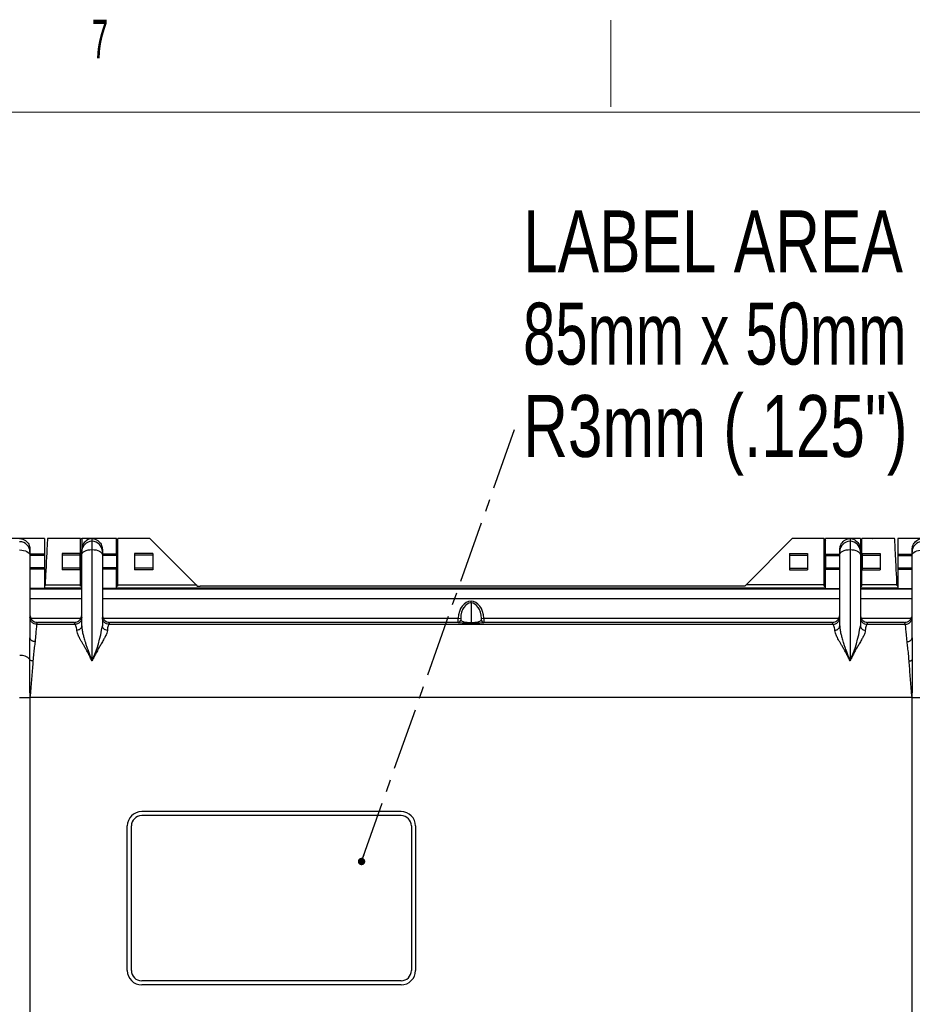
# Model space of a CAD drawing. Header units: millimetres. Extents: x 12 to 859, y 4 to 555.
# Tile 32 of 69: x 155 to 246, y 454 to 555. Entities that reach past the tile are written whole.
import ezdxf

# ---------------------------------------------------------------- set-up
doc = ezdxf.new("R2010")
doc.units = ezdxf.units.MM
doc.linetypes.add('CENTER', pattern=[10.16, 6.35, -1.27, 1.27, -1.27])
doc.layers.add('DEFAULT_1', color=7, linetype='CENTER')
doc.styles.add('SLDTEXTSTYLE1', font='TXT', dxfattribs={"width": 0.7})
doc.styles.add('SLDTEXTSTYLE2', font='TXT', dxfattribs={"width": 0.75})
doc.styles.add('SLDTEXTSTYLE3', font='TXT', dxfattribs={"width": 0.56})
doc.dimstyles.new('SLDDIMSTYLE2', dxfattribs={"dimtxt": 0.18, "dimasz": 0.762, "dimexe": 0, "dimexo": 0.0625, "dimgap": 0, "dimtad": 0, "dimtih": 1, "dimtoh": 1, "dimdec": 0, "dimrnd": 1e-09, "dimzin": 0, "dimdsep": 46, "dimtxsty": 'Standard', "dimblk1": 'DOT', "dimblk2": 'DOT', "dimsah": 1, "dimcen": 0.09, "dimadec": 0, "dimazin": 0, "dimtfac": 0.762, "dimtdec": 0, "dimtofl": 0, "dimtmove": 0, "dimatfit": 3, "dimldrblk": 'DOT', "dimfxl": 1, "dimfrac": 2, "dimtolj": 1, "dimtzin": 0, "dimarcsym": 0})

# ---------------------------------------------------------------- blocks, each defined once
blk = doc.blocks.new('SW_NOTE_0_3')
at = {"layer": 'DEFAULT_1', "color": 0, "char_height": 6.35, "attachment_point": 1}
for s, insert, style in [('LABEL AREA', (0.54, 21.55), 'SLDTEXTSTYLE2'), ('85mm x 50mm (3.4" x 2.0") WITH', (0.54, 12.09), 'SLDTEXTSTYLE1'), ('R3mm (.125") CORNERS', (0.54, 2.62), 'SLDTEXTSTYLE2')]:
    blk.add_mtext(s, dxfattribs=dict(at, insert=insert, style=style))
blk = doc.blocks.new('_Dot')
at = {"color": 0, "linetype": 'ByBlock', "lineweight": -2}
blk.add_line((-0.5, 0), (-1, 0), dxfattribs=at)
at = {"color": 0, "linetype": 'ByBlock', "const_width": 0.5}
blk.add_lwpolyline([(-0.25, 0, 1), (0.25, 0, 1)], format="xyb", close=True, dxfattribs=at)

msp = doc.modelspace()

# ---------------------------------------------------------------- linework, layer by layer
at = {"color": 7, "linetype": 'Continuous', "lineweight": 18}
for p, q in [((215.4, 546.34), (215.4, 555.23)), ((24.14, 545.77), (841.61, 545.77))]:
    msp.add_line(p, q, dxfattribs=at)
at = {"color": 7, "linetype": 'Continuous', "lineweight": 25}
for p, q in [((157.33, 502.06), (153.75, 502.06)), ((157.33, 502.06), (157.33, 500.45)), ((159.91, 502.06), (157.65, 502.06)), ((159.97, 502.06), (159.91, 502.06)), ((161.03, 502.06), (159.97, 502.06)), ((161.03, 497.32), (161.03, 502.06)), ((164.74, 502.06), (161.16, 502.06)), ((161.16, 502.06), (161.16, 500.93)), ((162.22, 501.78), (162.22, 502.06)), ((162.22, 500.93), (162.22, 501.78)), ((164.74, 500.45), (164.74, 502.06)), ((168.14, 502.06), (164.85, 502.06)), ((164.85, 497.32), (164.85, 502.06)), ((168.14, 502.06), (172.88, 497.32)), ((234.01, 502.06), (229.27, 497.32)), ((237.29, 502.06), (234.01, 502.06)), ((237.29, 497.32), (237.29, 502.06)), ((240.99, 502.06), (237.41, 502.06)), ((237.41, 500.45), (237.41, 502.06)), ((239.93, 502.06), (239.93, 501.78)), ((239.93, 501.78), (239.93, 500.93)), ((240.99, 502.06), (240.99, 500.93)), ((242.18, 502.06), (241.12, 502.06)), ((241.12, 497.32), (241.12, 502.06)), ((242.18, 502.06), (242.24, 502.06)), ((244.5, 502.06), (242.24, 502.06)), ((248.4, 502.06), (244.82, 502.06)), ((244.82, 502.06), (244.82, 500.45)), ((155.86, 500.93), (155.86, 500.68)), ((161.16, 500.72), (161.16, 500.93)), ((162.22, 489.52), (162.22, 500.93)), ((163.28, 500.93), (163.28, 500.72)), ((164.85, 499.69), (164.85, 501.69)), ((237.3, 499.69), (237.3, 501.69)), ((238.87, 500.72), (238.87, 500.93)), ((239.93, 500.93), (239.93, 489.52)), ((240.99, 500.93), (240.99, 500.72)), ((246.29, 500.68), (246.29, 500.93)), ((155.86, 500.68), (155.86, 500.36)), ((157.33, 500.45), (155.86, 500.45)), ((155.86, 500.36), (155.86, 491.89)), ((157.33, 500.33), (155.86, 500.33)), ((157.33, 500.45), (157.33, 500.33)), ((157.33, 500.33), (157.33, 499.06)), ((160.97, 500.53), (159.15, 500.53)), ((159.15, 500.53), (159.15, 498.86)), ((160.97, 500.37), (159.15, 500.37)), ((160.97, 500.53), (160.97, 498.86)), ((161.16, 500.4), (161.16, 500.72)), ((161.16, 493.12), (161.16, 500.4)), ((163.28, 500.72), (163.28, 500.4)), ((164.74, 500.45), (163.28, 500.45)), ((163.28, 500.4), (163.28, 493.12)), ((164.74, 500.33), (163.28, 500.33)), ((164.74, 500.45), (164.74, 500.33)), ((164.74, 500.33), (164.74, 499.06)), ((168.44, 500.53), (166.57, 500.53)), ((166.57, 500.53), (166.57, 498.86)), ((168.44, 500.37), (166.57, 500.37)), ((168.44, 500.53), (168.44, 498.86)), ((233.71, 500.53), (235.58, 500.53)), ((233.71, 500.53), (233.71, 498.86)), ((233.71, 500.37), (235.58, 500.37)), ((235.58, 500.53), (235.58, 498.86)), ((237.41, 500.45), (238.87, 500.45)), ((237.41, 500.45), (237.41, 500.33)), ((237.41, 500.33), (238.87, 500.33)), ((237.41, 500.33), (237.41, 499.06)), ((238.87, 500.4), (238.87, 500.72)), ((238.87, 493.12), (238.87, 500.4)), ((240.99, 500.72), (240.99, 500.4)), ((240.99, 500.4), (240.99, 493.12)), ((241.18, 500.53), (243, 500.53)), ((241.18, 500.53), (241.18, 498.86)), ((241.18, 500.37), (243, 500.37)), ((243, 500.53), (243, 498.86)), ((244.82, 500.45), (246.29, 500.45)), ((244.82, 500.45), (244.82, 500.33)), ((244.82, 500.33), (246.29, 500.33)), ((244.82, 500.33), (244.82, 499.06)), ((246.29, 500.36), (246.29, 500.68)), ((246.29, 491.89), (246.29, 500.36)), ((157.33, 499.06), (155.86, 499.06)), ((157.33, 498.93), (155.86, 498.93)), ((157.33, 499.06), (157.33, 498.93)), ((157.33, 498.93), (157.33, 496.93)), ((160.97, 499.02), (159.15, 499.02)), ((160.97, 498.86), (159.15, 498.86)), ((161.16, 499.69), (161.03, 499.69)), ((164.74, 499.06), (163.28, 499.06)), ((164.74, 498.93), (163.28, 498.93)), ((164.85, 499.69), (164.74, 499.69)), ((164.74, 499.06), (164.74, 498.93)), ((164.74, 496.93), (164.74, 498.93)), ((164.85, 497.19), (164.85, 499.69)), ((168.44, 499.02), (166.57, 499.02)), ((168.44, 498.86), (166.57, 498.86)), ((233.71, 499.02), (235.58, 499.02)), ((233.71, 498.86), (235.58, 498.86)), ((237.3, 499.69), (237.41, 499.69)), ((237.3, 497.19), (237.3, 499.69)), ((237.41, 499.06), (238.87, 499.06)), ((237.41, 499.06), (237.41, 498.93)), ((237.41, 498.93), (238.87, 498.93)), ((237.41, 496.93), (237.41, 498.93)), ((240.99, 499.69), (241.12, 499.69)), ((241.18, 499.02), (243, 499.02)), ((241.18, 498.86), (243, 498.86)), ((244.82, 499.06), (246.29, 499.06)), ((244.82, 499.06), (244.82, 498.93)), ((244.82, 498.93), (246.29, 498.93)), ((244.82, 498.93), (244.82, 496.93)), ((157.33, 496.93), (155.86, 496.93)), ((155.86, 496.9), (161.16, 496.9)), ((157.33, 497.01), (161.16, 497.01)), ((157.4, 497.32), (161.03, 497.32)), ((157.4, 497.23), (157.4, 497.32)), ((161.03, 497.19), (161.03, 497.32)), ((161.16, 497.19), (161.03, 497.19)), ((164.74, 496.93), (163.28, 496.93)), ((163.28, 496.9), (238.87, 496.9)), ((164.85, 497.19), (164.74, 497.19)), ((164.74, 497.01), (237.41, 497.01)), ((164.85, 497.32), (172.88, 497.32)), ((164.85, 497.19), (164.85, 497.32)), ((172.88, 497.32), (173.01, 497.19)), ((173.01, 497.19), (173.3, 497.19)), ((228.85, 497.19), (173.3, 497.19)), ((229.14, 497.19), (228.85, 497.19)), ((229.27, 497.32), (229.14, 497.19)), ((237.29, 497.32), (229.27, 497.32)), ((237.29, 497.19), (237.29, 497.32)), ((237.29, 497.19), (237.41, 497.19)), ((237.41, 496.93), (238.87, 496.93)), ((240.99, 497.19), (241.12, 497.19)), ((240.99, 497.01), (244.82, 497.01)), ((240.99, 496.9), (246.29, 496.9)), ((244.75, 497.32), (241.12, 497.32)), ((241.12, 497.19), (241.12, 497.32)), ((244.75, 497.23), (244.75, 497.32)), ((244.82, 496.93), (246.29, 496.93)), ((161.16, 495.88), (155.86, 495.88)), ((238.87, 495.88), (163.28, 495.88)), ((246.29, 495.88), (240.99, 495.88)), ((201.07, 495.47), (201.07, 495.65)), ((201.07, 495.47), (201.07, 493.48)), ((155.95, 493.89), (161.08, 493.89)), ((163.37, 493.89), (199.76, 493.89)), ((199.76, 493.89), (200.02, 493.88)), ((202.13, 493.88), (202.39, 493.89)), ((202.39, 493.89), (238.78, 493.89)), ((241.07, 493.89), (246.2, 493.89)), ((156.54, 493.28), (160.49, 493.28)), ((160.4, 493.46), (156.62, 493.46)), ((163.96, 493.28), (238.19, 493.28)), ((199.76, 493.46), (164.04, 493.46)), ((201.07, 493.4), (201.07, 493.48)), ((238.11, 493.46), (202.39, 493.46)), ((241.66, 493.28), (245.61, 493.28)), ((245.52, 493.46), (241.75, 493.46)), ((154.8, 485.75), (155.86, 485.75)), ((155.86, 486.24), (155.86, 485.75)), ((155.91, 486.24), (155.86, 485.75)), ((155.86, 485.75), (155.86, 389.74)), ((246.29, 485.75), (155.86, 485.75)), ((246.29, 485.75), (246.24, 486.24)), ((246.29, 485.75), (246.29, 486.24)), ((246.29, 485.75), (247.34, 485.75)), ((246.29, 389.74), (246.29, 485.75)), ((193.9, 474.07), (167.31, 474.07)), ((193.9, 473.65), (167.31, 473.65)), ((165.83, 457.78), (165.83, 472.59)), ((166.26, 457.78), (166.26, 472.59)), ((194.96, 472.59), (194.96, 457.78)), ((195.38, 472.59), (195.38, 457.78)), ((193.9, 456.72), (167.31, 456.72)), ((193.9, 456.29), (167.31, 456.29))]:
    msp.add_line(p, q, dxfattribs=at)
at = {"color": 7, "linetype": 'Continuous', "lineweight": 25, "flags": 128}
for points in [[(161.16, 502.05), (161.09, 502.03), (161.03, 502)], [(240.99, 502.05), (241.06, 502.03), (241.12, 502)], [(154.8, 500.89), (155.01, 500.88), (155.21, 500.85), (155.39, 500.8), (155.55, 500.73), (155.68, 500.65), (155.78, 500.56), (155.84, 500.46), (155.86, 500.36)], [(161.16, 500.4), (161.18, 500.51), (161.24, 500.61), (161.34, 500.7), (161.47, 500.78), (161.63, 500.84), (161.82, 500.89), (162.01, 500.92), (162.22, 500.93)], [(162.22, 500.93), (162.43, 500.92), (162.63, 500.89), (162.81, 500.84), (162.97, 500.78), (163.1, 500.7), (163.2, 500.61), (163.26, 500.51), (163.28, 500.4)], [(238.87, 500.4), (238.89, 500.51), (238.95, 500.61), (239.05, 500.7), (239.18, 500.78), (239.34, 500.84), (239.52, 500.89), (239.72, 500.92), (239.93, 500.93)], [(239.93, 500.93), (240.13, 500.92), (240.33, 500.89), (240.52, 500.84), (240.68, 500.78), (240.81, 500.7), (240.91, 500.61), (240.97, 500.51), (240.99, 500.4)], [(246.29, 500.36), (246.31, 500.46), (246.37, 500.56), (246.46, 500.65), (246.6, 500.73), (246.76, 500.8), (246.94, 500.85), (247.14, 500.88), (247.34, 500.89)]]:
    msp.add_lwpolyline(points, dxfattribs=at)
at = {"color": 7, "linetype": 'Continuous', "lineweight": 25}
for centre, radius, start, end in [((162.22, 500.72), 1.06, 89.9825, 179.9825), ((162.22, 500.72), 1.06, 0.0175, 90.0175), ((164.48, 501.69), 0.368, 0.105, 43.577), ((237.67, 501.69), 0.368, 136.423, 179.895), ((239.93, 500.72), 1.06, 89.9825, 179.9825), ((239.93, 500.72), 1.06, 0.0175, 90.0175), ((154.8, 500.68), 1.06, 0.0175, 90.0175), ((247.34, 500.68), 1.06, 89.9825, 179.9825), ((199.76, 493.72), 0.254, 270.076, 357.9622), ((202.39, 493.72), 0.254, 182.0378, 269.924), ((149.45, 495.23), 13.99, 335.9102, 351.3332), ((227.16, 495.23), 13.99, 335.9102, 351.3332), ((154.95, 488.94), 1.14, 38.7158, 97.2394), ((167.31, 472.59), 1.48, 90, 180), ((167.31, 472.59), 1.06, 90, 180), ((193.9, 472.59), 1.48, 0, 90), ((193.9, 472.59), 1.06, 0, 90), ((167.31, 457.78), 1.48, 180, 270), ((167.31, 457.78), 1.06, 180, 270), ((193.9, 457.78), 1.48, 270, 0), ((193.9, 457.78), 1.06, 270, 0)]:
    msp.add_arc(centre, radius, start, end, dxfattribs=at)
for centre, major_axis, ratio, start_param, end_param in [((157.53, 499.69), (0.12, 2.37), 0.001824, 0.000096, 3.141688), ((244.62, 499.69), (-0.12, 2.37), 0.001824, 3.141497, 6.28309), ((157.27, 497.45), (0, 0.254), 0.999391, 3.363935, 3.667116), ((244.88, 497.45), (0, 0.254), 0.999391, 2.616069, 2.91925), ((201.07, 493.79), (0, 1.86), 0.707107, 0, 1.519295), ((201.07, 493.79), (0, 1.68), 0.631345, 0, 1.519295), ((201.07, 493.79), (0, -1.86), 0.707107, 1.622298, 3.141593), ((201.07, 493.79), (0, 1.68), 0.631345, 4.76389, 6.283185), ((201.07, 493.72), (1.06, 0), 0.233159, 3.189961, 4.712389), ((201.07, 493.72), (1.06, 0), 0.233159, 4.712389, 6.234817), ((201.07, 493.47), (1.31, 0), 0.051172, 3.189961, 4.712389), ((201.07, 493.47), (1.31, 0), 0.051172, 4.712389, 6.234817)]:
    msp.add_ellipse(centre, major_axis=major_axis, ratio=ratio, start_param=start_param, end_param=end_param, dxfattribs=at)
for points, knots in [([(154.8, 502.06), (154.81, 502.06), (154.87, 502.06), (155.12, 502.02), (155.48, 501.83), (155.8, 501.42), (155.84, 501.08), (155.86, 500.93)], [0, 0, 0, 0, 0.002174, 0.138194, 0.52085, 0.791717, 1, 1, 1, 1]), ([(162.22, 502.06), (162.22, 502.06), (162.15, 502.06), (161.9, 502.02), (161.53, 501.82), (161.24, 501.41), (161.16, 501.09), (161.16, 500.94), (161.16, 500.93)], [0, 0, 0, 0, 0.002173, 0.1446506, 0.5255592, 0.7952211, 0.9873694, 1, 1, 1, 1]), ([(162.22, 502.06), (162.22, 502.06), (162.29, 502.06), (162.54, 502.02), (162.9, 501.83), (163.22, 501.42), (163.26, 501.08), (163.28, 500.93)], [0, 0, 0, 0, 0.0021735, 0.1381944, 0.5208496, 0.7917169, 1, 1, 1, 1]), ([(238.87, 500.93), (238.89, 501.08), (238.93, 501.42), (239.25, 501.83), (239.61, 502.02), (239.86, 502.06), (239.93, 502.06), (239.93, 502.06)], [0, 0, 0, 0, 0.208283, 0.47915, 0.861806, 0.997826, 1, 1, 1, 1]), ([(239.93, 502.06), (239.93, 502.06), (240, 502.06), (240.25, 502.02), (240.62, 501.82), (240.91, 501.41), (240.99, 501.09), (240.99, 500.94), (240.99, 500.93)], [0, 0, 0, 0, 0.002173, 0.144651, 0.525559, 0.795221, 0.987369, 1, 1, 1, 1]), ([(246.29, 500.93), (246.31, 501.08), (246.35, 501.42), (246.67, 501.83), (247.03, 502.02), (247.28, 502.06), (247.34, 502.06), (247.34, 502.06)], [0, 0, 0, 0, 0.208283, 0.47915, 0.861806, 0.997826, 1, 1, 1, 1]), ([(155.86, 494.24), (155.87, 494.16), (155.88, 494.03), (155.93, 493.92), (155.95, 493.89)], [0, 0, 0, 0, 0.699025, 1, 1, 1, 1]), ([(156.54, 493.28), (156.45, 493.29), (156.32, 493.31), (156.17, 493.39), (156.06, 493.48), (155.97, 493.59), (155.89, 493.74), (155.87, 493.87), (155.86, 493.96)], [0, 0, 0, 0, 0.239457, 0.368361, 0.5, 0.631639, 0.760543, 1, 1, 1, 1]), ([(155.95, 493.89), (155.98, 493.84), (156.05, 493.72), (156.23, 493.57), (156.42, 493.49), (156.57, 493.47), (156.62, 493.46), (156.62, 493.46)], [0, 0, 0, 0, 0.187631, 0.431175, 0.773219, 0.996614, 1, 1, 1, 1]), ([(160.4, 493.46), (160.4, 493.46), (160.46, 493.47), (160.6, 493.49), (160.8, 493.57), (160.97, 493.72), (161.04, 493.84), (161.08, 493.89)], [0, 0, 0, 0, 0.003386, 0.226781, 0.568825, 0.812369, 1, 1, 1, 1]), ([(161.16, 493.96), (161.15, 493.87), (161.14, 493.74), (161.06, 493.59), (160.97, 493.48), (160.86, 493.39), (160.7, 493.31), (160.57, 493.29), (160.49, 493.28)], [0, 0, 0, 0, 0.239457, 0.368361, 0.5, 0.631639, 0.760543, 1, 1, 1, 1]), ([(161.08, 493.89), (161.11, 493.97), (161.16, 494.08), (161.16, 494.2), (161.16, 494.24)], [0, 0, 0, 0, 0.699024, 1, 1, 1, 1]), ([(163.28, 494.24), (163.29, 494.16), (163.3, 494.03), (163.35, 493.92), (163.37, 493.89)], [0, 0, 0, 0, 0.699025, 1, 1, 1, 1]), ([(163.96, 493.28), (163.87, 493.29), (163.74, 493.31), (163.58, 493.39), (163.47, 493.48), (163.39, 493.59), (163.3, 493.74), (163.29, 493.87), (163.28, 493.96)], [0, 0, 0, 0, 0.2394568, 0.3683607, 0.5, 0.6316393, 0.7605432, 1, 1, 1, 1]), ([(163.37, 493.89), (163.4, 493.84), (163.47, 493.72), (163.64, 493.57), (163.84, 493.49), (163.98, 493.47), (164.04, 493.46), (164.04, 493.46)], [0, 0, 0, 0, 0.187631, 0.431175, 0.773219, 0.996614, 1, 1, 1, 1]), ([(199.76, 493.46), (199.76, 493.47), (199.76, 493.48), (199.76, 493.56), (199.76, 493.67), (199.76, 493.79), (199.76, 493.86), (199.76, 493.89)], [0, 0, 0, 0, 0.219242, 0.438507, 0.657998, 0.877523, 1, 1, 1, 1]), ([(200.02, 493.88), (200.02, 493.87), (200.02, 493.84), (200.02, 493.8), (200.02, 493.76), (200.02, 493.72), (200.02, 493.71), (200.02, 493.71)], [0, 0, 0, 0, 0.116998, 0.336414, 0.562415, 0.786176, 1, 1, 1, 1]), ([(202.13, 493.71), (202.13, 493.71), (202.13, 493.72), (202.13, 493.76), (202.13, 493.8), (202.13, 493.84), (202.13, 493.87), (202.13, 493.88)], [0, 0, 0, 0, 0.2138242, 0.4375852, 0.6635856, 0.8830021, 1, 1, 1, 1]), ([(202.39, 493.89), (202.39, 493.86), (202.39, 493.79), (202.39, 493.67), (202.39, 493.56), (202.39, 493.48), (202.39, 493.47), (202.39, 493.46)], [0, 0, 0, 0, 0.122477, 0.342002, 0.561493, 0.780758, 1, 1, 1, 1]), ([(238.11, 493.46), (238.11, 493.46), (238.17, 493.47), (238.31, 493.49), (238.51, 493.57), (238.68, 493.72), (238.75, 493.84), (238.78, 493.89)], [0, 0, 0, 0, 0.003386, 0.226781, 0.568825, 0.812369, 1, 1, 1, 1]), ([(238.19, 493.28), (238.28, 493.29), (238.41, 493.31), (238.57, 493.39), (238.67, 493.48), (238.76, 493.59), (238.85, 493.74), (238.86, 493.87), (238.87, 493.96)], [0, 0, 0, 0, 0.239457, 0.368361, 0.5, 0.631639, 0.760543, 1, 1, 1, 1]), ([(238.78, 493.89), (238.82, 493.97), (238.86, 494.08), (238.87, 494.2), (238.87, 494.24)], [0, 0, 0, 0, 0.699024, 1, 1, 1, 1]), ([(240.99, 494.24), (240.99, 494.16), (241, 494.03), (241.06, 493.92), (241.07, 493.89)], [0, 0, 0, 0, 0.6990252, 1, 1, 1, 1]), ([(240.99, 493.96), (241, 493.87), (241.01, 493.74), (241.09, 493.59), (241.18, 493.48), (241.29, 493.39), (241.45, 493.31), (241.58, 493.29), (241.66, 493.28)], [0, 0, 0, 0, 0.239457, 0.368361, 0.5, 0.631639, 0.760543, 1, 1, 1, 1]), ([(241.07, 493.89), (241.1, 493.84), (241.18, 493.72), (241.35, 493.57), (241.55, 493.49), (241.69, 493.47), (241.75, 493.46), (241.75, 493.46)], [0, 0, 0, 0, 0.187631, 0.431175, 0.773219, 0.996614, 1, 1, 1, 1]), ([(245.52, 493.46), (245.53, 493.46), (245.58, 493.47), (245.73, 493.49), (245.92, 493.57), (246.1, 493.72), (246.17, 493.84), (246.2, 493.89)], [0, 0, 0, 0, 0.003386, 0.226781, 0.568825, 0.812369, 1, 1, 1, 1]), ([(245.61, 493.28), (245.69, 493.29), (245.83, 493.31), (245.98, 493.39), (246.09, 493.48), (246.18, 493.59), (246.26, 493.74), (246.28, 493.87), (246.29, 493.96)], [0, 0, 0, 0, 0.239457, 0.368361, 0.5, 0.631639, 0.760543, 1, 1, 1, 1]), ([(246.2, 493.89), (246.23, 493.97), (246.28, 494.08), (246.29, 494.2), (246.29, 494.24)], [0, 0, 0, 0, 0.699024, 1, 1, 1, 1]), ([(156.54, 493.28), (156.54, 493.25), (156.53, 493.19), (156.5, 492.84), (156.45, 492.3), (156.4, 491.77), (156.38, 491.5)], [0, 0, 0, 0, 0.232498, 0.476628, 0.732446, 1, 1, 1, 1]), ([(156.62, 493.46), (156.61, 493.43), (156.58, 493.37), (156.55, 493.31), (156.54, 493.28)], [0, 0, 0, 0, 0.560008, 1, 1, 1, 1]), ([(160.49, 493.28), (160.47, 493.32), (160.44, 493.38), (160.41, 493.44), (160.4, 493.46)], [0, 0, 0, 0, 0.560008, 1, 1, 1, 1]), ([(160.65, 492.65), (160.65, 492.74), (160.64, 492.92), (160.57, 493.11), (160.5, 493.24), (160.49, 493.27), (160.49, 493.28)], [0, 0, 0, 0, 0.24967, 0.5, 0.75033, 1, 1, 1, 1]), ([(161.16, 493.12), (161.16, 493.06), (161.15, 492.97), (161.08, 492.86), (161.02, 492.79), (160.94, 492.73), (160.82, 492.67), (160.72, 492.66), (160.65, 492.65)], [0, 0, 0, 0, 0.239457, 0.368361, 0.5, 0.631639, 0.760543, 1, 1, 1, 1]), ([(161.16, 493.12), (161.16, 493.07), (161.17, 492.95), (161.19, 492.75), (161.23, 492.53), (161.28, 492.31), (161.33, 492.1), (161.38, 491.9), (161.45, 491.66), (161.5, 491.49), (161.54, 491.38), (161.55, 491.34), (161.6, 491.2), (161.67, 490.97), (161.77, 490.71), (161.88, 490.42), (162.02, 490.03), (162.15, 489.7), (162.22, 489.52)], [0, 0, 0, 0, 0.057714, 0.121591, 0.191699, 0.268089, 0.317911, 0.376226, 0.443036, 0.518344, 0.519366, 0.527702, 0.551106, 0.640044, 0.70591, 0.760147, 0.866298, 1, 1, 1, 1]), ([(163.79, 492.65), (163.72, 492.66), (163.63, 492.67), (163.51, 492.73), (163.43, 492.79), (163.36, 492.86), (163.3, 492.97), (163.29, 493.06), (163.28, 493.12)], [0, 0, 0, 0, 0.239457, 0.368361, 0.5, 0.631639, 0.760543, 1, 1, 1, 1]), ([(163.96, 493.28), (163.95, 493.27), (163.94, 493.24), (163.87, 493.11), (163.81, 492.92), (163.79, 492.74), (163.79, 492.65)], [0, 0, 0, 0, 0.24967, 0.5, 0.75033, 1, 1, 1, 1]), ([(164.04, 493.46), (164.02, 493.43), (163.99, 493.37), (163.97, 493.31), (163.96, 493.28)], [0, 0, 0, 0, 0.560008, 1, 1, 1, 1]), ([(238.19, 493.28), (238.18, 493.32), (238.14, 493.38), (238.12, 493.44), (238.11, 493.46)], [0, 0, 0, 0, 0.560008, 1, 1, 1, 1]), ([(238.36, 492.65), (238.36, 492.74), (238.34, 492.92), (238.28, 493.11), (238.21, 493.24), (238.2, 493.27), (238.19, 493.28)], [0, 0, 0, 0, 0.24967, 0.5, 0.75033, 1, 1, 1, 1]), ([(238.36, 492.65), (238.43, 492.66), (238.52, 492.67), (238.64, 492.73), (238.72, 492.79), (238.79, 492.86), (238.85, 492.97), (238.86, 493.06), (238.87, 493.12)], [0, 0, 0, 0, 0.239457, 0.368361, 0.5, 0.631639, 0.760543, 1, 1, 1, 1]), ([(238.87, 493.12), (238.87, 493.07), (238.87, 492.95), (238.9, 492.75), (238.94, 492.53), (238.98, 492.31), (239.04, 492.1), (239.09, 491.9), (239.16, 491.66), (239.21, 491.49), (239.24, 491.38), (239.26, 491.34), (239.3, 491.2), (239.38, 490.97), (239.47, 490.71), (239.58, 490.42), (239.73, 490.03), (239.86, 489.7), (239.93, 489.52)], [0, 0, 0, 0, 0.057714, 0.121591, 0.191699, 0.268089, 0.317911, 0.376226, 0.443036, 0.518344, 0.519366, 0.527702, 0.551106, 0.640044, 0.70591, 0.760147, 0.866298, 1, 1, 1, 1]), ([(240.99, 493.12), (240.99, 493.06), (241, 492.97), (241.07, 492.86), (241.13, 492.79), (241.21, 492.73), (241.33, 492.67), (241.43, 492.66), (241.49, 492.65)], [0, 0, 0, 0, 0.2394568, 0.3683607, 0.5, 0.6316393, 0.7605432, 1, 1, 1, 1]), ([(241.66, 493.28), (241.66, 493.27), (241.65, 493.24), (241.58, 493.11), (241.51, 492.92), (241.5, 492.74), (241.49, 492.65)], [0, 0, 0, 0, 0.24967, 0.5, 0.75033, 1, 1, 1, 1]), ([(241.75, 493.46), (241.73, 493.43), (241.7, 493.37), (241.67, 493.31), (241.66, 493.28)], [0, 0, 0, 0, 0.560008, 1, 1, 1, 1]), ([(245.61, 493.28), (245.59, 493.32), (245.56, 493.38), (245.54, 493.44), (245.52, 493.46)], [0, 0, 0, 0, 0.560008, 1, 1, 1, 1]), ([(245.77, 491.5), (245.75, 491.77), (245.7, 492.3), (245.65, 492.84), (245.62, 493.19), (245.61, 493.25), (245.61, 493.28)], [0, 0, 0, 0, 0.2675535, 0.5233717, 0.767502, 1, 1, 1, 1]), ([(155.84, 489.65), (155.84, 490.05), (155.84, 490.84), (155.86, 491.54), (155.86, 491.89)], [0, 0, 0, 0, 0.499715, 1, 1, 1, 1]), ([(156.38, 491.5), (156.31, 491.5), (156.21, 491.51), (156.09, 491.56), (156.01, 491.61), (155.94, 491.67), (155.88, 491.76), (155.87, 491.84), (155.86, 491.89)], [0, 0, 0, 0, 0.239457, 0.368361, 0.5, 0.631639, 0.760543, 1, 1, 1, 1]), ([(162.22, 489.52), (162.16, 489.65), (162.03, 489.9), (161.84, 490.28), (161.64, 490.64), (161.45, 490.97), (161.28, 491.28), (161.12, 491.55), (160.98, 491.79), (160.84, 492.06), (160.7, 492.36), (160.67, 492.56), (160.65, 492.65)], [0, 0, 0, 0, 0.095541, 0.191088, 0.29607, 0.396782, 0.479232, 0.571774, 0.654766, 0.728292, 0.862417, 1, 1, 1, 1]), ([(163.79, 492.65), (163.77, 492.56), (163.75, 492.36), (163.61, 492.08), (163.49, 491.85), (163.39, 491.68), (163.28, 491.48), (163.14, 491.23), (162.94, 490.89), (162.71, 490.47), (162.46, 490), (162.3, 489.68), (162.22, 489.52)], [0, 0, 0, 0, 0.138474, 0.271713, 0.325976, 0.385551, 0.45048, 0.520794, 0.623524, 0.761147, 0.88055, 1, 1, 1, 1]), ([(239.93, 489.52), (239.87, 489.65), (239.74, 489.9), (239.54, 490.28), (239.35, 490.64), (239.16, 490.97), (238.98, 491.28), (238.83, 491.55), (238.69, 491.79), (238.55, 492.06), (238.4, 492.36), (238.38, 492.56), (238.36, 492.65)], [0, 0, 0, 0, 0.095541, 0.191088, 0.29607, 0.396782, 0.479232, 0.571774, 0.654766, 0.728292, 0.862417, 1, 1, 1, 1]), ([(241.49, 492.65), (241.48, 492.56), (241.45, 492.36), (241.32, 492.08), (241.2, 491.85), (241.1, 491.68), (240.99, 491.48), (240.85, 491.23), (240.65, 490.89), (240.41, 490.47), (240.16, 490), (240.01, 489.68), (239.93, 489.52)], [0, 0, 0, 0, 0.138474, 0.271713, 0.325976, 0.385551, 0.45048, 0.520794, 0.623524, 0.761147, 0.88055, 1, 1, 1, 1]), ([(245.77, 491.5), (245.84, 491.5), (245.94, 491.51), (246.06, 491.56), (246.14, 491.61), (246.21, 491.67), (246.27, 491.76), (246.28, 491.84), (246.29, 491.89)], [0, 0, 0, 0, 0.239459, 0.368364, 0.500004, 0.631643, 0.760546, 1, 1, 1, 1]), ([(246.29, 491.89), (246.29, 491.54), (246.31, 490.84), (246.31, 490.05), (246.31, 489.65)], [0, 0, 0, 0, 0.500285, 1, 1, 1, 1]), ([(156.38, 491.5), (156.35, 491.3), (156.31, 490.92), (156.22, 490.26), (156.19, 489.77), (156.16, 489.52)], [0, 0, 0, 0, 0.3332769, 0.6553146, 1, 1, 1, 1]), ([(245.98, 489.52), (245.97, 489.76), (245.93, 490.24), (245.84, 490.91), (245.8, 491.3), (245.77, 491.5)], [0, 0, 0, 0, 0.321821, 0.666704, 1, 1, 1, 1]), ([(155.86, 486.24), (155.86, 486.51), (155.86, 487.07), (155.86, 487.92), (155.85, 488.8), (155.84, 489.36), (155.84, 489.65)], [0, 0, 0, 0, 0.230192, 0.47358, 0.730185, 1, 1, 1, 1]), ([(156.16, 489.52), (156.13, 489.52), (156.05, 489.52), (155.95, 489.55), (155.87, 489.6), (155.85, 489.63), (155.84, 489.65)], [0, 0, 0, 0, 0.2426294, 0.5, 0.7573706, 1, 1, 1, 1]), ([(245.98, 489.52), (246.02, 489.52), (246.1, 489.52), (246.2, 489.55), (246.28, 489.6), (246.3, 489.63), (246.31, 489.65)], [0, 0, 0, 0, 0.242629, 0.5, 0.757371, 1, 1, 1, 1]), ([(246.31, 489.65), (246.31, 489.36), (246.3, 488.8), (246.29, 487.92), (246.29, 487.07), (246.29, 486.51), (246.29, 486.24)], [0, 0, 0, 0, 0.2698146, 0.5264201, 0.769808, 1, 1, 1, 1]), ([(156.16, 489.52), (156.13, 489), (156.05, 487.96), (155.95, 486.81), (155.91, 486.24)], [0, 0, 0, 0, 0.502597, 1, 1, 1, 1]), ([(246.24, 486.24), (246.2, 486.81), (246.1, 487.96), (246.02, 489), (245.98, 489.52)], [0, 0, 0, 0, 0.497403, 1, 1, 1, 1]), ([(155.91, 486.24), (155.9, 486.24), (155.89, 486.24), (155.88, 486.24), (155.87, 486.24), (155.87, 486.24), (155.86, 486.24), (155.86, 486.24), (155.86, 486.24)], [0, 0, 0, 0, 0.239569, 0.36851, 0.500163, 0.631789, 0.760655, 1, 1, 1, 1]), ([(246.24, 486.24), (246.25, 486.24), (246.26, 486.24), (246.27, 486.24), (246.27, 486.24), (246.28, 486.24), (246.29, 486.24), (246.29, 486.24), (246.29, 486.24)], [0, 0, 0, 0, 0.239459, 0.368362, 0.5, 0.631638, 0.760541, 1, 1, 1, 1])]:
    msp.add_open_spline(points, degree=3, knots=knots, dxfattribs=at)

# ---------------------------------------------------------------- block references
at = {"layer": 'DEFAULT_1'}
msp.add_blockref('SW_NOTE_0_3', (205.87, 514.16), dxfattribs=at)

# ---------------------------------------------------------------- texts
at = {"color": 7, "linetype": 'Continuous', "lineweight": 0, "insert": (162.21, 555.27), "char_height": 3.97, "attachment_point": 1, "style": 'SLDTEXTSTYLE3'}
msp.add_mtext('7', dxfattribs=at)

# ---------------------------------------------------------------- leaders
at = {"layer": 'DEFAULT_1'}
msp.add_leader([(189.85, 468.95), (205.87, 514.16)], dimstyle='SLDDIMSTYLE2', dxfattribs=at)

doc.saveas('drawing.dxf')
